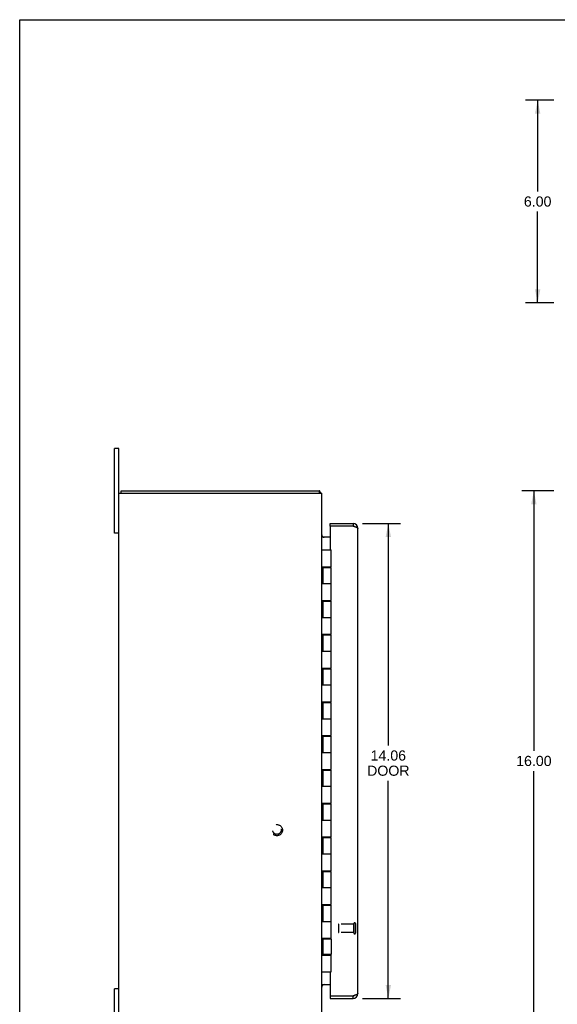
# Model space of a CAD drawing. Header units: inches. Extents: x 0 to 68, y 0 to 44.
# Tile 2 of 4: x 0 to 15.9, y 14.8 to 44. Entities that reach past the tile are written whole.
import ezdxf

# ---------------------------------------------------------------- set-up
doc = ezdxf.new("R2010")
doc.units = ezdxf.units.IN
doc.header["$LTSCALE"] = 3.74
doc.header["$MEASUREMENT"] = 0
doc.linetypes.add('HIDDEN', pattern=[0.2, 0.1, -0.1])
doc.layers.get('0').update_dxf_attribs({"linetype": 'CONTINUOUS'})
for name, color, linetype in [('02___PRT_ALL_AXES', 7, 'CONTINUOUS'), ('DEFAULT_2', 8, 'HIDDEN'), ('DIMENSIONS', 7, 'CONTINUOUS')]:
    doc.layers.add(name, color=color, linetype=linetype)
doc.styles.get("Standard").update_dxf_attribs({"font": 'arial.ttf'})
doc.dimstyles.new('DIMSTYLE_1', dxfattribs={"dimtxt": 0.3, "dimasz": 0.4, "dimexe": 0.09, "dimexo": 0.07, "dimgap": 0.0375, "dimtad": 0, "dimtih": 1, "dimtoh": 1, "dimzin": 4, "dimdsep": 46, "dimtxsty": 'Standard', "dimblk": '_FILLED', "dimblk1": '_FILLED', "dimblk2": '_FILLED', "dimcen": 0.09, "dimazin": 1, "dimtfac": 1, "dimtofl": 0, "dimtmove": 0, "dimatfit": 3, "dimldrblk": '_FILLED', "dimfxl": 1, "dimtolj": 1, "dimtzin": 4, "dimarcsym": 0})

# ---------------------------------------------------------------- blocks, each defined once
blk = doc.blocks.new('_FILLED')
at = {"color": 0, "linetype": 'ByBlock'}
blk.add_solid([(0, 0), (-1, 0.2), (-1, -0.2)], dxfattribs=at)
blk = doc.blocks.new('*D3')
at = {"layer": 'DIMENSIONS', "color": 2, "linetype": 'Continuous'}
for p, q in [((15.809, 41.616), (14.97, 41.616)), ((15.33, 41.616), (15.33, 38.916)), ((15.33, 35.616), (15.33, 38.316)), ((15.809, 35.616), (14.97, 35.616))]:
    blk.add_line(p, q, dxfattribs=at)
at = {"layer": 'DIMENSIONS', "color": 2, "linetype": 'Continuous', "xscale": 0.4, "yscale": 0.4, "zscale": 0.4}
for p, rotation in [((15.33, 41.616), 90), ((15.33, 35.616), 270)]:
    blk.add_blockref('_FILLED', p, dxfattribs=dict(at, rotation=rotation))
at = {"layer": 'DIMENSIONS', "color": 2, "linetype": 'Continuous', "insert": (15.33, 38.766), "char_height": 0.3, "width": 0.81524, "attachment_point": 2, "line_spacing_factor": 0.9}
blk.add_mtext('6.00', dxfattribs=at)
blk = doc.blocks.new('*D4')
at = {"layer": 'DIMENSIONS', "color": 2, "linetype": 'Continuous'}
for p, q in [((10.146, 29.08), (11.27, 29.08)), ((10.91, 29.08), (10.91, 22.51)), ((10.91, 15.017), (10.91, 21.46)), ((10.146, 15.017), (11.27, 15.017))]:
    blk.add_line(p, q, dxfattribs=at)
at = {"layer": 'DIMENSIONS', "color": 2, "linetype": 'Continuous', "xscale": 0.4, "yscale": 0.4, "zscale": 0.4}
for p, rotation in [((10.91, 29.08), 90), ((10.91, 15.017), 270)]:
    blk.add_blockref('_FILLED', p, dxfattribs=dict(at, rotation=rotation))
at = {"layer": 'DIMENSIONS', "color": 2, "linetype": 'Continuous', "insert": (10.91, 22.36), "char_height": 0.3, "width": 1.25576, "attachment_point": 2, "line_spacing_factor": 0.9}
blk.add_mtext('14.06\\PDOOR', dxfattribs=at)
blk = doc.blocks.new('*D7')
at = {"layer": 'DIMENSIONS', "color": 2, "linetype": 'Continuous'}
for p, q in [((15.807, 30.049), (14.858, 30.049)), ((15.218, 30.049), (15.218, 22.349)), ((15.218, 14.049), (15.218, 21.749)), ((15.807, 14.049), (14.858, 14.049))]:
    blk.add_line(p, q, dxfattribs=at)
at = {"layer": 'DIMENSIONS', "color": 2, "linetype": 'Continuous', "xscale": 0.4, "yscale": 0.4, "zscale": 0.4}
for p, rotation in [((15.218, 30.049), 90), ((15.218, 14.049), 270)]:
    blk.add_blockref('_FILLED', p, dxfattribs=dict(at, rotation=rotation))
at = {"layer": 'DIMENSIONS', "color": 2, "linetype": 'Continuous', "insert": (15.218, 22.199), "char_height": 0.3, "width": 1.04833, "attachment_point": 2, "line_spacing_factor": 0.9}
blk.add_mtext('16.00', dxfattribs=at)

msp = doc.modelspace()

# ---------------------------------------------------------------- linework, layer by layer
at = {"color": 7, "linetype": 'Continuous'}
for p, q in [((0, 0), (0, 44)), ((0, 44), (68, 44)), ((2.803, 28.799), (2.803, 31.299)), ((2.938, 31.299), (2.803, 31.299)), ((3.001, 29.974), (3.001, 30.049)), ((8.875, 29.974), (8.875, 30.049)), ((8.896, 30.006), (8.875, 29.985)), ((9.186, 29.005), (9.186, 29.08)), ((9.201, 29.005), (9.186, 29.005)), ((9.866, 29.08), (9.866, 29.005)), ((2.938, 28.799), (2.803, 28.799)), ((8.938, 28.299), (9.218, 28.299)), ((9.218, 27.799), (9.218, 28.299)), ((8.938, 27.799), (9.218, 27.799)), ((8.968, 27.779), (8.968, 27.299)), ((8.968, 27.779), (9.218, 27.779)), ((8.998, 27.799), (8.998, 27.779)), ((9.002, 27.799), (9.002, 27.779)), ((9.03, 27.799), (9.03, 27.779)), ((9.155, 27.799), (9.155, 27.779)), ((9.184, 27.779), (9.184, 27.799)), ((9.218, 26.799), (9.218, 27.779)), ((8.938, 27.299), (9.218, 27.299)), ((8.938, 26.799), (9.218, 26.799)), ((8.968, 26.779), (8.968, 26.299)), ((8.968, 26.779), (9.218, 26.779)), ((8.998, 26.799), (8.998, 26.779)), ((9.03, 26.799), (9.03, 26.779)), ((9.155, 26.799), (9.155, 26.779)), ((9.184, 26.779), (9.184, 26.799)), ((9.218, 25.799), (9.218, 26.779)), ((8.938, 26.299), (9.218, 26.299)), ((8.938, 25.799), (9.218, 25.799)), ((8.968, 25.779), (8.968, 25.299)), ((8.968, 25.779), (9.218, 25.779)), ((8.998, 25.799), (8.998, 25.779)), ((9.03, 25.799), (9.03, 25.779)), ((9.155, 25.799), (9.155, 25.779)), ((9.184, 25.779), (9.184, 25.799)), ((9.218, 24.799), (9.218, 25.779)), ((8.938, 25.299), (9.218, 25.299)), ((8.938, 24.799), (9.218, 24.799)), ((8.998, 24.799), (8.998, 24.779)), ((9.03, 24.799), (9.03, 24.779)), ((9.155, 24.799), (9.155, 24.779)), ((9.184, 24.779), (9.184, 24.799)), ((8.968, 24.779), (8.968, 24.299)), ((8.968, 24.779), (9.218, 24.779)), ((9.218, 23.799), (9.218, 24.779)), ((8.938, 24.299), (9.218, 24.299)), ((8.938, 23.799), (9.218, 23.799)), ((8.968, 23.779), (9.218, 23.779)), ((8.968, 23.779), (8.968, 23.299)), ((8.998, 23.799), (8.998, 23.779)), ((9.03, 23.799), (9.03, 23.779)), ((9.155, 23.799), (9.155, 23.779)), ((9.184, 23.779), (9.184, 23.799)), ((9.218, 22.799), (9.218, 23.779)), ((8.938, 23.299), (9.218, 23.299)), ((8.938, 22.799), (9.218, 22.799)), ((8.968, 22.779), (9.218, 22.779)), ((8.968, 22.779), (8.968, 22.299)), ((8.998, 22.799), (8.998, 22.779)), ((9.03, 22.799), (9.03, 22.779)), ((9.155, 22.799), (9.155, 22.779)), ((9.184, 22.779), (9.184, 22.799)), ((9.218, 21.799), (9.218, 22.779)), ((8.938, 22.299), (9.218, 22.299)), ((8.938, 21.799), (9.218, 21.799)), ((8.968, 21.779), (9.218, 21.779)), ((8.968, 21.779), (8.968, 21.299)), ((8.998, 21.799), (8.998, 21.779)), ((9.03, 21.799), (9.03, 21.779)), ((9.155, 21.799), (9.155, 21.779)), ((9.184, 21.779), (9.184, 21.799)), ((9.218, 20.799), (9.218, 21.779)), ((8.938, 21.299), (9.218, 21.299)), ((8.938, 20.799), (9.218, 20.799)), ((8.968, 20.779), (9.218, 20.779)), ((8.968, 20.779), (8.968, 20.299)), ((8.998, 20.799), (8.998, 20.779)), ((9.03, 20.799), (9.03, 20.779)), ((9.155, 20.799), (9.155, 20.779)), ((9.184, 20.779), (9.184, 20.799)), ((9.218, 19.799), (9.218, 20.779)), ((8.938, 20.299), (9.218, 20.299)), ((8.938, 19.799), (9.218, 19.799)), ((8.968, 19.779), (9.218, 19.779)), ((8.968, 19.779), (8.968, 19.299)), ((8.998, 19.799), (8.998, 19.779)), ((9.03, 19.799), (9.03, 19.779)), ((9.155, 19.799), (9.155, 19.779)), ((9.184, 19.779), (9.184, 19.799)), ((9.218, 18.799), (9.218, 19.779)), ((8.938, 19.299), (9.218, 19.299)), ((8.938, 18.799), (9.218, 18.799)), ((8.968, 18.779), (9.218, 18.779)), ((8.968, 18.779), (8.968, 18.299)), ((8.998, 18.799), (8.998, 18.779)), ((9.03, 18.799), (9.03, 18.779)), ((9.155, 18.799), (9.155, 18.779)), ((9.184, 18.779), (9.184, 18.799)), ((9.218, 17.799), (9.218, 18.779)), ((8.938, 18.299), (9.218, 18.299)), ((8.938, 17.799), (9.218, 17.799)), ((8.998, 17.799), (8.998, 17.779)), ((9.03, 17.799), (9.03, 17.779)), ((9.155, 17.799), (9.155, 17.779)), ((9.184, 17.779), (9.184, 17.799)), ((8.968, 17.779), (9.218, 17.779)), ((8.968, 17.779), (8.968, 17.299)), ((9.218, 16.799), (9.218, 17.779)), ((8.938, 17.299), (9.218, 17.299)), ((8.938, 16.799), (9.218, 16.799)), ((8.968, 16.779), (9.218, 16.779)), ((8.968, 16.779), (8.968, 16.319)), ((8.998, 16.799), (8.998, 16.779)), ((9.03, 16.799), (9.03, 16.779)), ((9.155, 16.799), (9.155, 16.779)), ((9.184, 16.779), (9.184, 16.799)), ((9.218, 16.779), (9.218, 16.319)), ((8.938, 16.299), (9.218, 16.299)), ((9.218, 16.319), (8.968, 16.319)), ((8.998, 16.319), (8.998, 16.299)), ((9.002, 16.299), (9.002, 16.319)), ((9.03, 16.319), (9.03, 16.299)), ((9.155, 16.319), (9.155, 16.299)), ((9.184, 16.299), (9.184, 16.319)), ((9.218, 15.799), (9.218, 16.299)), ((8.938, 15.799), (9.218, 15.799)), ((2.938, 15.299), (2.803, 15.299)), ((2.803, 12.799), (2.803, 15.299)), ((9.186, 15.092), (9.201, 15.092)), ((9.186, 15.092), (9.186, 15.017)), ((9.866, 15.017), (9.866, 15.092))]:
    msp.add_line(p, q, dxfattribs=at)
at = {"color": 3, "linetype": 'Continuous'}
for p, q in [((2.938, 12.799), (2.938, 31.299)), ((3.001, 30.049), (8.875, 30.049)), ((2.938, 29.974), (8.938, 29.974)), ((8.887, 30.026), (8.885, 30.033)), ((8.938, 14.124), (8.938, 29.974)), ((9.186, 29.08), (9.866, 29.08)), ((9.186, 28.99), (9.186, 28.299)), ((9.866, 29.005), (9.201, 29.005)), ((9.866, 29.005), (9.881, 29)), ((10.011, 15.162), (10.011, 28.935)), ((8.949, 28.691), (8.947, 28.689)), ((9.186, 28.674), (8.953, 28.674)), ((9.186, 27.799), (9.186, 27.779)), ((9.186, 26.799), (9.186, 26.779)), ((9.186, 25.799), (9.186, 25.779)), ((9.186, 24.799), (9.186, 24.779)), ((9.186, 23.799), (9.186, 23.779)), ((9.186, 22.799), (9.186, 22.779)), ((9.186, 21.799), (9.186, 21.779)), ((9.186, 20.799), (9.186, 20.779)), ((9.186, 19.799), (9.186, 19.779)), ((9.186, 18.799), (9.186, 18.779)), ((9.186, 17.799), (9.186, 17.779)), ((9.186, 16.799), (9.186, 16.779)), ((9.186, 16.319), (9.186, 16.299)), ((9.186, 15.799), (9.186, 15.108)), ((8.949, 15.406), (8.947, 15.409)), ((8.953, 15.424), (9.186, 15.424)), ((9.186, 15.017), (9.866, 15.017)), ((9.201, 15.092), (9.866, 15.092)), ((9.881, 15.097), (9.866, 15.092)), ((9.896, 15.102), (9.881, 15.097))]:
    msp.add_line(p, q, dxfattribs=at)
for points in [[(8.885, 30.033), (8.884, 30.035), (8.884, 30.037), (8.883, 30.038), (8.883, 30.04), (8.882, 30.041), (8.882, 30.043), (8.881, 30.044), (8.88, 30.045), (8.88, 30.046), (8.879, 30.047), (8.878, 30.047), (8.878, 30.048), (8.877, 30.048), (8.876, 30.049), (8.876, 30.049), (8.875, 30.049)], [(8.896, 30.006), (8.895, 30.007), (8.894, 30.008), (8.893, 30.009), (8.892, 30.011), (8.891, 30.013), (8.89, 30.015), (8.89, 30.017), (8.889, 30.019), (8.888, 30.022), (8.887, 30.024), (8.887, 30.026)], [(9.881, 29), (9.896, 28.996), (9.903, 28.993), (9.911, 28.991), (9.918, 28.989), (9.925, 28.986), (9.932, 28.984), (9.938, 28.982), (9.945, 28.979), (9.951, 28.977), (9.957, 28.975), (9.963, 28.972), (9.968, 28.97), (9.974, 28.968), (9.978, 28.965), (9.983, 28.963), (9.987, 28.961), (9.991, 28.958), (9.995, 28.956), (9.998, 28.954), (10.001, 28.951), (10.004, 28.949), (10.006, 28.947), (10.008, 28.944), (10.009, 28.942), (10.01, 28.94), (10.011, 28.937), (10.011, 28.935)], [(8.946, 28.689), (8.944, 28.691), (8.943, 28.692), (8.942, 28.694), (8.941, 28.695), (8.94, 28.696), (8.939, 28.697), (8.939, 28.698), (8.938, 28.699), (8.938, 28.7), (8.938, 28.701), (8.938, 28.702)], [(8.953, 28.674), (8.953, 28.675), (8.953, 28.675), (8.954, 28.677), (8.953, 28.678), (8.953, 28.679), (8.953, 28.68), (8.953, 28.681), (8.952, 28.683), (8.951, 28.684), (8.95, 28.685), (8.949, 28.686), (8.948, 28.687), (8.947, 28.688), (8.946, 28.689)], [(8.953, 28.7), (8.953, 28.7), (8.954, 28.699), (8.954, 28.699), (8.953, 28.698), (8.953, 28.698), (8.953, 28.697), (8.953, 28.697), (8.952, 28.696), (8.952, 28.695), (8.951, 28.694), (8.95, 28.693), (8.949, 28.692), (8.949, 28.691)], [(8.944, 15.406), (8.943, 15.405), (8.942, 15.404), (8.941, 15.403), (8.94, 15.402), (8.939, 15.401), (8.939, 15.4), (8.938, 15.399), (8.938, 15.398), (8.938, 15.397), (8.938, 15.396)], [(8.953, 15.424), (8.953, 15.423), (8.953, 15.422), (8.954, 15.421), (8.953, 15.42), (8.953, 15.419), (8.953, 15.418), (8.953, 15.416), (8.952, 15.415), (8.951, 15.414), (8.95, 15.413), (8.949, 15.411), (8.948, 15.41), (8.947, 15.409), (8.946, 15.408), (8.944, 15.406)], [(8.953, 15.398), (8.953, 15.398), (8.954, 15.398), (8.954, 15.399), (8.953, 15.399), (8.953, 15.4), (8.953, 15.4), (8.953, 15.401), (8.952, 15.402), (8.952, 15.403), (8.951, 15.403), (8.95, 15.404), (8.949, 15.405), (8.949, 15.406)], [(10.011, 15.162), (10.011, 15.16), (10.01, 15.158), (10.009, 15.155), (10.008, 15.153), (10.006, 15.151), (10.004, 15.148), (10.001, 15.146), (9.998, 15.144), (9.995, 15.141), (9.991, 15.139), (9.987, 15.137), (9.983, 15.134), (9.978, 15.132), (9.974, 15.13), (9.968, 15.127), (9.963, 15.125), (9.957, 15.123), (9.951, 15.12), (9.945, 15.118), (9.938, 15.116), (9.932, 15.113), (9.925, 15.111), (9.918, 15.109), (9.911, 15.106), (9.903, 15.104), (9.896, 15.102)]]:
    msp.add_lwpolyline(points, dxfattribs=at)
for centre, radius, start, end in [((8.793, 29.904), 0.145, 28.8736, 44.6014), ((9.201, 28.99), 0.0156, 90, 180), ((9.866, 28.935), 0.145, 0, 90), ((9.008, 28.744), 0.07, 180, 270), ((9.008, 15.354), 0.07, 90, 180), ((9.866, 15.162), 0.145, 270, 360), ((9.201, 15.108), 0.0156, 180, 270)]:
    msp.add_arc(centre, radius, start, end, dxfattribs=at)
at = {"color": 7, "linetype": 'Continuous'}
for centre, start, end in [((9.866, 28.935), 55.4628, 90), ((9.866, 15.162), 270, 304.5378)]:
    msp.add_arc(centre, 0.07, start, end, dxfattribs=at)
at = {"layer": '02___PRT_ALL_AXES', "color": 8, "linetype": 'HIDDEN'}
for p, q in [((9.893, 17.216), (9.446, 17.216)), ((9.893, 16.968), (9.893, 17.216)), ((9.893, 16.968), (9.446, 16.968))]:
    msp.add_line(p, q, dxfattribs=at)
msp.add_circle((7.613, 19.999), 0.124, dxfattribs=at)
at = {"layer": 'DEFAULT_2', "color": 8, "linetype": 'HIDDEN'}
for p, q in [((9.436, 17.206), (9.436, 16.978)), ((9.893, 17.234), (9.893, 16.95)), ((9.936, 17.234), (9.936, 16.95))]:
    msp.add_line(p, q, dxfattribs=at)
for radius in [0.164, 0.124]:
    msp.add_circle((7.613, 19.999), radius, dxfattribs=at)
for centre, radius, start, end in [((9.446, 17.206), 0.01, 90, 180), ((9.914, 17.234), 0.0215, 0, 180), ((9.446, 16.978), 0.01, 180, 270), ((9.914, 16.95), 0.0215, 180, 360)]:
    msp.add_arc(centre, radius, start, end, dxfattribs=at)

# ---------------------------------------------------------------- dimensions: what is measured, and where the dimension line sits
at = {"layer": 'DIMENSIONS', "color": 2, "linetype": 'Continuous'}
for base, p1, p2, picture, middle in [((15.33, 35.616), (15.879, 41.616), (15.879, 35.616), '*D3', (15.328, 38.615)), ((15.218, 14.049), (15.877, 30.049), (15.877, 14.049), '*D7', (15.231, 22.047))]:
    dim = msp.add_linear_dim(base=base, p1=p1, p2=p2, angle=270, dimstyle='DIMSTYLE_1', dxfattribs=at)
    dim.commit()
    dim.dimension.update_dxf_attribs({"geometry": picture, "text_midpoint": middle, "dimtype": 160})
dim = msp.add_linear_dim(base=(10.91, 15.017), p1=(10.076, 29.08), p2=(10.076, 15.017), angle=270, text='<>\\PDOOR', dimstyle='DIMSTYLE_1', dxfattribs=at)
dim.commit()
dim.dimension.update_dxf_attribs({"geometry": '*D4', "text_midpoint": (10.91, 21.985), "dimtype": 160})

doc.saveas('drawing.dxf')
